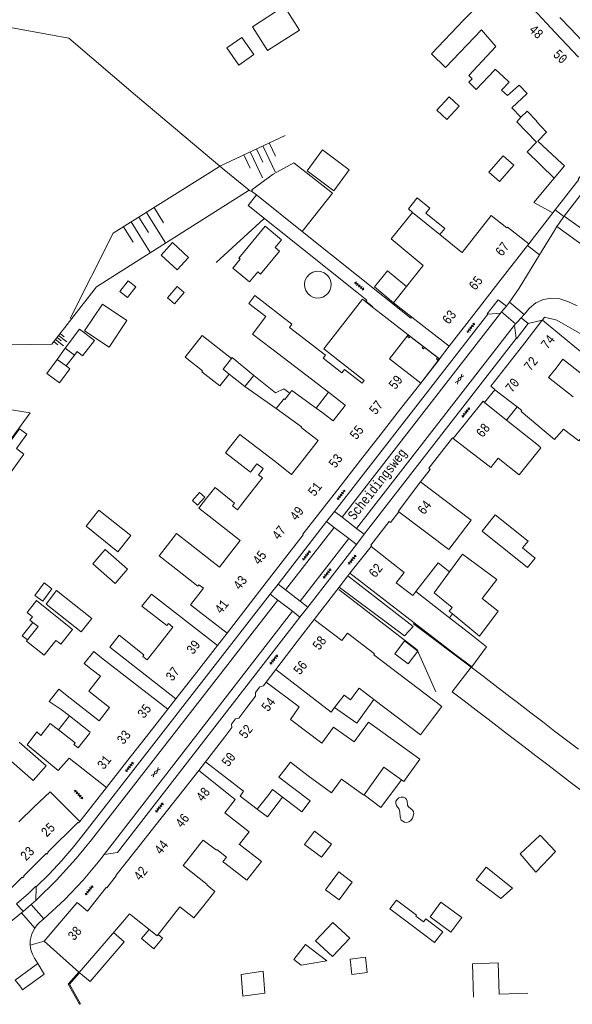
# Model space of a CAD drawing. Header units: metres. Extents: x 196790 to 198335, y 354523 to 356036.
# Tile 56 of 105: x 197870 to 197975, y 354524 to 354711. Entities that reach past the tile are written whole.
import ezdxf

# ---------------------------------------------------------------- set-up
doc = ezdxf.new("R2010")
doc.units = ezdxf.units.M
doc.linetypes.add('DGN Style 2', pattern=[186.027128, 111.616277, -74.410851])
for name, color, linetype, lineweight in [('afdak', 252, 'DGN Style 2', 18), ('bij- of bedrijfsgebouw', 252, 'Continuous', 18), ('carport', 252, 'Continuous', 18), ('functiescheiding', 252, 'Continuous', 18), ('heg of haag', 252, 'Continuous', 18), ('hoofdgebouw', 252, 'Continuous', 18), ('huisnummer BAG', 252, 'Continuous', 18), ('kant asfaltverharding', 252, 'Continuous', 18), ('kant klinkerverharding', 252, 'Continuous', 18), ('kant muur (extern)', 252, 'Continuous', 18), ('kant onverhard', 252, 'Continuous', 18), ('kant tegelverharding', 252, 'Continuous', 18), ('raster', 252, 'Continuous', 18), ('straatnaam', 252, 'Continuous', 18), ('taludlijn', 252, 'Continuous', 18), ('taludsymbool', 252, 'Continuous', 18), ('tuinhuis', 252, 'DGN Style 2', 18), ('verh asfaltsymbool', 2, 'Continuous', 0), ('verh tegelsymbool', 2, 'Continuous', 0), ('vlakafsluiter', 252, 'Continuous', 18), ('vlakafsluiter grijs', 252, 'DGN Style 2', 18), ('zwembad', 252, 'DGN Style 2', 18)]:
    doc.layers.add(name, color=color, linetype=linetype, lineweight=lineweight)
doc.styles.add('Style-Courier New', font='cour.ttf')

# ---------------------------------------------------------------- blocks, each defined once
blk = doc.blocks.new('TA')
at = {"layer": 'taludsymbool', "linetype": 'Continuous', "lineweight": 0}
for p, q in [((-0.5, 0), (-0.5, -0.5)), ((-0.25, 0), (-0.25, -1)), ((0, 0), (0, -0.5)), ((0.25, 0), (0.25, -1)), ((0.5, 0), (0.5, -0.5))]:
    blk.add_line(p, q, dxfattribs=at)
blk = doc.blocks.new('S612')
at = {"layer": 'verh asfaltsymbool', "color": 252}
for p, q in [((-0.99, -0.26), (0.01, 0.24)), ((0.01, -0.26), (-0.99, 0.24)), ((0.01, 0.24), (1.01, -0.26)), ((1.01, 0.24), (0.01, -0.26))]:
    blk.add_line(p, q, dxfattribs=at)
blk = doc.blocks.new('S642')
at = {"layer": 'verh tegelsymbool', "color": 252}
for p, q in [((-1.12, 0), (1.12, 0)), ((-0.9, -0.25), (-0.9, 0.25)), ((-0.45, -0.25), (-0.45, 0.25)), ((0, -0.25), (0, 0.25)), ((0.45, -0.25), (0.45, 0.25)), ((0.9, -0.25), (0.9, 0.25))]:
    blk.add_line(p, q, dxfattribs=at)

msp = doc.modelspace()

# ---------------------------------------------------------------- linework, layer by layer
at = {"layer": 'afdak'}
for p, q in [((197896.572, 354665.91), (197898.735, 354668.264)), ((197898.735, 354668.264), (197901.781, 354665.465)), ((197899.618, 354663.111), (197896.572, 354665.91)), ((197901.781, 354665.465), (197899.618, 354663.111)), ((197888.731, 354659.01), (197890.333, 354661.043)), ((197890.333, 354661.043), (197891.794, 354659.892)), ((197890.192, 354657.858), (197888.731, 354659.01)), ((197891.794, 354659.892), (197890.192, 354657.858)), ((197897.788, 354657.795), (197899.655, 354659.938)), ((197899.655, 354659.938), (197900.968, 354658.794)), ((197899.101, 354656.651), (197897.788, 354657.795)), ((197900.968, 354658.794), (197899.101, 354656.651)), ((197878.395, 354648.264), (197876.885, 354646.13)), ((197880.14, 354646.937), (197878.578, 354644.883)), ((197918.409, 354636.829), (197912.49, 354640.965)), ((197928.346, 354639.89), (197926.005, 354636.891)), ((197902.519, 354619.386), (197903.897, 354620.899)), ((197904.891, 354620.016), (197903.513, 354618.503)), ((197903.897, 354620.899), (197904.891, 354620.016)), ((197903.513, 354618.503), (197902.519, 354619.386)), ((197872.636, 354601.363), (197874.376, 354603.722)), ((197874.376, 354603.722), (197875.86, 354602.627)), ((197874.12, 354600.268), (197872.636, 354601.363)), ((197875.86, 354602.627), (197874.12, 354600.268)), ((197951.853, 354597.9), (197951.285, 354597.119)), ((197877.133, 354575.875), (197879.197, 354578.526)), ((197889.583, 354535.688), (197887.541, 354537.446))]:
    msp.add_line(p, q, dxfattribs=at)
at = {"layer": 'afdak', "flags": 128}
for points in [[(197971.153, 354680.466), (197966.051, 354685.467), (197967.771, 354687.322), (197964.095, 354691.175), (197964.82, 354692.037)], [(197944.289, 354673.998), (197943.486, 354674.65), (197945.174, 354676.729), (197947.575, 354674.779), (197946.824, 354673.853), (197950.425, 354670.929), (197949.486, 354669.773)], [(197910.173, 354663.407), (197911.571, 354665.105), (197911.336, 354665.299), (197916.326, 354671.36), (197919.429, 354668.805), (197918.217, 354667.332), (197919.073, 354666.627), (197915.47, 354662.251), (197914.912, 354662.71), (197913.34, 354660.8), (197910.173, 354663.407)], [(197940.7, 354656.86), (197937.048, 354659.865), (197939.552, 354662.908), (197943.138, 354659.958)], [(197909.919, 354646.272), (197904.401, 354650.645), (197901.157, 354646.552), (197904.454, 354643.939), (197904.329, 354643.782), (197907.715, 354641.098), (197909.492, 354643.341)], [(197914.162, 354643.074), (197918.265, 354639.784), (197919.844, 354640.551), (197920.995, 354639.724)], [(197951.307, 354605.84), (197949.129, 354607.523), (197944.885, 354602.079)], [(197871.259, 354592.942), (197870.2, 354593.702), (197872.265, 354596.254)], [(197936.952, 354581.639), (197933.689, 354577.12), (197929.507, 354580.139)], [(197942.213, 354566.401), (197938.271, 354561.17), (197935.082, 354563.573)], [(197914.815, 354560.817), (197916.752, 354559.353), (197919.605, 354563.128)], [(197943.794, 354539.1), (197939.991, 354541.966), (197941.214, 354543.588), (197945.021, 354540.719), (197944.904, 354540.564)], [(197944.904, 354540.564), (197946.366, 354539.456), (197946.816, 354540.05), (197950.041, 354537.606), (197948.481, 354535.548), (197943.794, 354539.1)], [(197896.002, 354537.075), (197896.871, 354536.353), (197895.209, 354534.352), (197892.861, 354536.303), (197894.305, 354538.042)], [(197881.064, 354529.88), (197883.117, 354528.16), (197889.583, 354535.688)], [(197923.153, 354531.276), (197921.764, 354532.363), (197923.98, 354535.195), (197928, 354532.05), (197923.153, 354531.276)]]:
    msp.add_lwpolyline(points, dxfattribs=at)
at = {"layer": 'bij- of bedrijfsgebouw'}
for p, q in [((197913.764, 354678.008), (197914.659, 354677.295)), ((197914.659, 354677.295), (197923.343, 354670.375)), ((197912.49, 354640.965), (197909.492, 354643.341)), ((197914.162, 354643.074), (197912.49, 354640.965)), ((197889.798, 354605.832), (197887.891, 354603.633)), ((197951.307, 354605.84), (197948.401, 354601.888)), ((197957.516, 354600.807), (197960.278, 354604.406)), ((197957.516, 354600.807), (197960.509, 354598.38)), ((197957.005, 354593.614), (197951.853, 354597.9)), ((197957.005, 354593.614), (197960.509, 354598.38)), ((197955.405, 354587.762), (197957.668, 354586.033)), ((197957.668, 354586.033), (197959.931, 354584.303)), ((197959.931, 354584.303), (197962.193, 354582.574)), ((197962.193, 354582.574), (197964.456, 354580.845)), ((197956.354, 354579.623), (197954.091, 354581.353)), ((197964.456, 354580.845), (197966.719, 354579.115)), ((197958.616, 354577.894), (197956.354, 354579.623)), ((197966.719, 354579.115), (197968.982, 354577.386)), ((197935.898, 354577.349), (197933.187, 354573.594)), ((197960.879, 354576.164), (197958.616, 354577.894)), ((197968.982, 354577.386), (197971.245, 354575.656)), ((197963.142, 354574.435), (197960.879, 354576.164)), ((197971.245, 354575.656), (197973.507, 354573.927)), ((197965.405, 354572.706), (197963.142, 354574.435)), ((197973.507, 354573.927), (197975.77, 354572.198)), ((197967.668, 354570.976), (197965.405, 354572.706)), ((197969.93, 354569.247), (197967.668, 354570.976)), ((197972.193, 354567.517), (197969.93, 354569.247)), ((197938.868, 354568.816), (197942.213, 354566.401)), ((197974.456, 354565.788), (197972.193, 354567.517)), ((197976.719, 354564.059), (197974.456, 354565.788))]:
    msp.add_line(p, q, dxfattribs=at)
at = {"layer": 'bij- of bedrijfsgebouw', "flags": 128}
for points in [[(197921.787, 354683.379), (197917.874, 354681.235), (197913.807, 354678.246), (197913.895, 354678.191), (197913.764, 354678.008)], [(197921.787, 354683.379), (197929.073, 354677.614), (197923.343, 354670.375)], [(197909.492, 354643.341), (197908.328, 354644.264), (197909.919, 354646.272)], [(197909.919, 354646.272), (197910.074, 354646.467), (197914.162, 354643.074)], [(197914.569, 354626.043), (197913.563, 354624.736), (197908.814, 354628.39), (197909.843, 354629.728)], [(197966.192, 354611.642), (197959.97, 354616.661), (197957.479, 354613.573), (197966.079, 354606.636)], [(197966.192, 354611.642), (197965.159, 354610.361), (197967.537, 354608.443), (197966.079, 354606.636)], [(197887.891, 354603.633), (197883.615, 354607.341), (197885.522, 354609.54)], [(197885.522, 354609.54), (197885.971, 354610.045), (197890.241, 354606.342), (197889.798, 354605.832)], [(197960.278, 354604.406), (197953.77, 354609.19), (197951.307, 354605.84)], [(197883.432, 354597.019), (197876.755, 354602.269), (197874.755, 354599.725)], [(197951.853, 354597.9), (197951.263, 354598.391), (197951.812, 354599.052), (197948.401, 354601.888)], [(197872.201, 354597.322), (197871.17, 354598.15), (197872.97, 354600.393), (197879.804, 354594.91), (197877.557, 354592.11), (197877.155, 354592.432)], [(197874.755, 354599.725), (197881.432, 354594.475), (197883.432, 354597.019)], [(197872.201, 354597.322), (197871.707, 354596.69), (197872.265, 354596.254)], [(197872.265, 354596.254), (197873.248, 354595.486), (197871.259, 354592.942)], [(197871.259, 354592.942), (197871.044, 354592.666), (197874.431, 354590.018), (197876.635, 354592.838), (197877.155, 354592.432)], [(197954.091, 354581.353), (197951.828, 354583.082), (197955.405, 354587.762)], [(197942.213, 354566.401), (197942.639, 354566.093), (197945.671, 354570.292), (197935.898, 354577.349)], [(197867.217, 354570.739), (197872.319, 354566.263), (197874.775, 354569.064), (197869.673, 354573.54)], [(197958.224, 354549.809), (197963.253, 354545.864), (197961.026, 354543.87), (197956.372, 354547.448), (197958.224, 354549.809)]]:
    msp.add_lwpolyline(points, dxfattribs=at)
at = {"layer": 'carport'}
for p, q in [((197943.436, 354650.777), (197943.578, 354650.667)), ((197943.578, 354650.667), (197943.831, 354650.471)), ((197943.831, 354650.471), (197946.322, 354648.542)), ((197946.322, 354648.542), (197946.575, 354648.346)), ((197946.575, 354648.346), (197949.026, 354646.448)), ((197949.026, 354646.448), (197949.279, 354646.252)), ((197949.359, 354646.19), (197949.279, 354646.252)), ((197964.113, 354637.128), (197962.135, 354634.592))]:
    msp.add_line(p, q, dxfattribs=at)
at = {"layer": 'carport', "flags": 128}
msp.add_lwpolyline([(197945.843, 354641.631), (197949.385, 354646.17), (197949.359, 354646.19)], dxfattribs=at)
at = {"layer": 'functiescheiding'}
for p, q in [((197971.662, 354671.304), (197977.153, 354667.35)), ((197965.443, 354654.655), (197962.69, 354656.977)), ((197929.4, 354614.273), (197932.199, 354612.139)), ((197922.986, 354600.254), (197920.194, 354602.416)), ((197872.608, 354538.289), (197870.089, 354541.178)), ((197868.901, 354528.445), (197873.203, 354531.553)), ((197870.283, 354526.594), (197874.391, 354529.563))]:
    msp.add_line(p, q, dxfattribs=at)
at = {"layer": 'heg of haag'}
msp.add_line((197907.043, 354664.498), (197916.101, 354672.794), dxfattribs=at)
at = {"layer": 'hoofdgebouw'}
for p, q in [((197954.041, 354710.486), (197956.022, 354712.551)), ((197967.161, 354712.573), (197971.414, 354708.03)), ((197975.743, 354703.406), (197971.414, 354708.03)), ((197960.069, 354705.426), (197954.95, 354699.979)), ((197956.364, 354697.289), (197959.817, 354700.963)), ((197962.372, 354698.928), (197962.618, 354698.701)), ((197964.82, 354692.037), (197966.039, 354693.199)), ((197966.039, 354693.199), (197967.852, 354691.297)), ((197967.299, 354675.875), (197971.153, 354680.466)), ((197967.299, 354675.875), (197970.886, 354673.935)), ((197949.486, 354669.773), (197944.289, 354673.998)), ((197970.886, 354673.935), (197971.33, 354674.498)), ((197953.576, 354666.449), (197949.486, 354669.773)), ((197960.677, 354660.748), (197966.108, 354667.711)), ((197966.108, 354667.711), (197966.35, 354668.021)), ((197946.278, 354663.949), (197943.138, 354659.958)), ((197956.8, 354655.778), (197960.677, 354660.748)), ((197943.138, 354659.958), (197940.7, 354656.86)), ((197936.699, 354656.002), (197938.312, 354654.743)), ((197940.7, 354656.86), (197944.17, 354654.153)), ((197951.234, 354648.643), (197956.8, 354655.778)), ((197943.436, 354650.777), (197938.312, 354654.743)), ((197944.17, 354654.153), (197951.234, 354648.643)), ((197965.567, 354649.273), (197968.894, 354653.537)), ((197968.894, 354653.537), (197968.907, 354653.526)), ((197965.567, 354649.273), (197962.607, 354645.479)), ((197934.731, 354641.626), (197935.117, 354642.135)), ((197920.995, 354639.724), (197921.394, 354640.235)), ((197926.005, 354636.891), (197921.394, 354640.235)), ((197942.023, 354636.736), (197945.843, 354641.631)), ((197959.897, 354640.396), (197959.925, 354640.374)), ((197959.925, 354640.374), (197964.113, 354637.128)), ((197918.409, 354636.829), (197919.753, 354638.455)), ((197920.045, 354638.509), (197920.995, 354639.724)), ((197923.204, 354633.308), (197918.409, 354636.829)), ((197927.048, 354636.135), (197926.005, 354636.891)), ((197938.347, 354632.027), (197942.023, 354636.736)), ((197957.933, 354637.964), (197957.961, 354637.942)), ((197957.961, 354637.942), (197962.135, 354634.592)), ((197964.113, 354637.128), (197965.039, 354636.411)), ((197962.135, 354634.592), (197968.151, 354629.763)), ((197934.432, 354627.011), (197938.347, 354632.027)), ((197952.012, 354631.096), (197959.122, 354625.652)), ((197960.532, 354627.42), (197959.122, 354625.652)), ((197915.732, 354625.137), (197915.94, 354625.404)), ((197930.559, 354622.05), (197934.432, 354627.011)), ((197913.421, 354620.601), (197915.011, 354622.638)), ((197930.559, 354622.05), (197926.448, 354616.782)), ((197911.657, 354618.342), (197913.421, 354620.601)), ((197911.066, 354617.586), (197911.657, 354618.342)), ((197923.464, 354612.959), (197926.448, 354616.782)), ((197936.449, 354610.668), (197932.41, 354605.555)), ((197942.712, 354605.722), (197936.449, 354610.668)), ((197916.516, 354603.805), (197919.975, 354608.279)), ((197944.595, 354596.188), (197932.41, 354605.555)), ((197942.712, 354605.722), (197941.154, 354603.749)), ((197912.93, 354599.168), (197916.516, 354603.805)), ((197942.831, 354602.468), (197941.154, 354603.749)), ((197942.831, 354602.468), (197944.345, 354601.355)), ((197944.345, 354601.355), (197944.885, 354602.079)), ((197944.885, 354602.079), (197951.285, 354597.119)), ((197902.193, 354599.572), (197909.107, 354594.224)), ((197909.107, 354594.224), (197912.93, 354599.168)), ((197922.423, 354592.654), (197925.615, 354596.83)), ((197952.56, 354590.066), (197944.595, 354596.188)), ((197951.285, 354597.119), (197955.469, 354593.877)), ((197907.267, 354591.858), (197903.301, 354586.77)), ((197922.423, 354592.654), (197918.328, 354587.296)), ((197897.842, 354579.771), (197885.293, 354589.537)), ((197883.519, 354587.268), (197885.087, 354586.043)), ((197903.301, 354586.77), (197899.38, 354581.744)), ((197922.792, 354580.229), (197916.52, 354584.931)), ((197929.507, 354580.139), (197931.305, 354582.48)), ((197934.152, 354583.77), (197934.098, 354583.7)), ((197936.952, 354581.639), (197934.152, 354583.77)), ((197945.785, 354574.916), (197936.952, 354581.639)), ((197877.64, 354579.742), (197879.197, 354578.526)), ((197893.828, 354574.646), (197897.842, 354579.771)), ((197948.068, 354577.936), (197946.184, 354575.443)), ((197946.184, 354575.443), (197945.785, 354574.916)), ((197890.026, 354569.792), (197893.828, 354574.646)), ((197908.651, 354574.581), (197904.988, 354569.787)), ((197886.226, 354564.939), (197879.176, 354570.532)), ((197886.226, 354564.939), (197890.026, 354569.792)), ((197904.988, 354569.787), (197912.211, 354564.268)), ((197918.94, 354566.893), (197921.103, 354569.737)), ((197921.103, 354569.737), (197924.472, 354567.158)), ((197903.717, 354568.166), (197899.921, 354563.363)), ((197910.665, 354562.675), (197903.717, 354568.166)), ((197935.082, 354563.573), (197938.868, 354568.816)), ((197875.566, 354564.145), (197872.522, 354561.307)), ((197881.173, 354558.496), (197875.566, 354564.145)), ((197917.059, 354563.713), (197914.815, 354560.817)), ((197899.921, 354563.363), (197895.65, 354557.959)), ((197872.522, 354561.307), (197869.566, 354558.405)), ((197895.65, 354557.959), (197891.647, 354552.895)), ((197891.647, 354552.895), (197887.981, 354548.257)), ((197902.611, 354552.482), (197903.956, 354554.185)), ((197887.981, 354548.257), (197888.08, 354548.178)), ((197889.305, 354539.506), (197881.056, 354529.871)), ((197889.305, 354539.506), (197890.583, 354540.999)), ((197955.874, 354525.195), (197955.642, 354531.538)), ((197880.977, 354529.942), (197881.056, 354529.871))]:
    msp.add_line(p, q, dxfattribs=at)
at = {"layer": 'hoofdgebouw', "flags": 128}
for points in [[(197954.041, 354710.486), (197947.857, 354704.04), (197950.554, 354701.452), (197957.393, 354708.582), (197960.069, 354705.426)], [(197955.394, 354699.135), (197955.593, 354699.333), (197954.95, 354699.979)], [(197959.817, 354700.963), (197959.978, 354701.137), (197962.372, 354698.928)], [(197956.364, 354697.289), (197954.958, 354698.702), (197955.394, 354699.135)], [(197962.618, 354698.701), (197961.171, 354697.19), (197962.321, 354696.136), (197964.506, 354698.102), (197965.999, 354696.535), (197963.136, 354693.805), (197964.82, 354692.037)], [(197969.709, 354689.224), (197967.807, 354691.255), (197967.852, 354691.297)], [(197972.634, 354683.263), (197968.034, 354687.493), (197969.709, 354689.224)], [(197971.33, 354674.498), (197975.827, 354680.204), (197975.68, 354680.319), (197977.493, 354682.653), (197977.675, 354682.539), (197980.439, 354686.091)], [(197971.153, 354680.466), (197973.123, 354682.813), (197972.634, 354683.263)], [(197944.289, 354673.998), (197940.235, 354669.006), (197946.278, 354663.949)], [(197966.35, 354668.021), (197962.297, 354671.183), (197962.18, 354671.033), (197959.176, 354673.377), (197953.67, 354666.372), (197953.576, 354666.449)], [(197928.346, 354639.89), (197917.589, 354648.097), (197913.917, 354650.918), (197916.473, 354654.244), (197913.225, 354656.74), (197914.361, 354658.217), (197921.393, 354652.815), (197920.913, 354652.19), (197927.764, 354646.926), (197927.303, 354646.327), (197930.862, 354643.593), (197931.348, 354644.225), (197934.731, 354641.626)], [(197935.117, 354642.135), (197927.438, 354648.138), (197934.768, 354657.514), (197936.699, 354656.002)], [(197968.907, 354653.526), (197979.398, 354644.983), (197977.459, 354642.527), (197972.821, 354646.144), (197971.525, 354644.486)], [(197945.843, 354641.631), (197939.912, 354646.223), (197943.436, 354650.777)], [(197962.607, 354645.479), (197959.133, 354641.027), (197959.897, 354640.396)], [(197971.525, 354644.486), (197970.106, 354642.669), (197974.746, 354639.049)], [(197919.753, 354638.455), (197919.895, 354638.626), (197920.045, 354638.509)], [(197931.511, 354637.398), (197931.521, 354637.411), (197928.346, 354639.89)], [(197863.321, 354637.288), (197871.764, 354635.989), (197867.12, 354629.653), (197866.821, 354629.615)], [(197927.048, 354636.135), (197929.208, 354634.449), (197931.511, 354637.398)], [(197957.933, 354637.964), (197957.663, 354638.189), (197952.012, 354631.096)], [(197972.906, 354632.913), (197971.231, 354630.913), (197964.885, 354636.227), (197965.039, 354636.411)], [(197923.716, 354627.322), (197926.365, 354630.718), (197923.145, 354633.233), (197923.204, 354633.308)], [(197972.906, 354632.913), (197975.805, 354630.652), (197977.595, 354632.946)], [(197909.843, 354629.728), (197911.493, 354631.871), (197918.195, 354626.749)], [(197968.151, 354629.763), (197968.64, 354629.369), (197964.511, 354624.226), (197960.532, 354627.42)], [(197923.716, 354627.322), (197921.349, 354624.288), (197918.195, 354626.749)], [(197915.94, 354625.404), (197914.77, 354626.304), (197914.569, 354626.043)], [(197915.011, 354622.638), (197915.799, 354623.646), (197915.035, 354624.243), (197915.732, 354625.137)], [(197905.17, 354619.81), (197906.811, 354621.852), (197910.523, 354618.868), (197910.111, 354618.355), (197911.066, 354617.586)], [(197941.678, 354617.203), (197941.576, 354617.28), (197945.785, 354622.875)], [(197945.785, 354622.875), (197955.399, 354615.643), (197951.182, 354610.054), (197941.678, 354617.203)], [(197905.673, 354616.372), (197903.731, 354617.931), (197905.17, 354619.81)], [(197905.673, 354616.372), (197911.579, 354611.782), (197909.562, 354609.185)], [(197902.104, 354611.078), (197899.517, 354613.089), (197897.824, 354610.91)], [(197919.975, 354608.279), (197923.52, 354612.863), (197923.45, 354612.941), (197923.464, 354612.959)], [(197897.824, 354610.91), (197896.218, 354608.845), (197898.806, 354606.834)], [(197909.562, 354609.185), (197907.671, 354606.752), (197902.104, 354611.078)], [(197898.806, 354606.834), (197903.56, 354603.14), (197903.765, 354603.404), (197904.641, 354602.723), (197902.193, 354599.572)], [(197896.353, 354592.194), (197898.835, 354595.367), (197897.96, 354596.05), (197897.664, 354595.671), (197892.957, 354599.343), (197894.741, 354601.63), (197907.267, 354591.858)], [(197925.615, 354596.83), (197930.857, 354592.821), (197931.926, 354594.24), (197937.083, 354590.309), (197936.919, 354590.106), (197949.869, 354580.319), (197948.068, 354577.936)], [(197899.38, 354581.744), (197886.844, 354591.523), (197888.622, 354593.802), (197893.337, 354590.124), (197893.091, 354589.808), (197893.958, 354589.132), (197896.353, 354592.194)], [(197955.469, 354593.877), (197958.329, 354591.601), (197955.541, 354587.794), (197952.56, 354590.066)], [(197885.293, 354589.537), (197883.809, 354590.709), (197882.022, 354588.464), (197883.519, 354587.268)], [(197886.819, 354580.086), (197882.873, 354583.243), (197885.087, 354586.043)], [(197918.328, 354587.296), (197928.819, 354579.242), (197929.507, 354580.139)], [(197916.52, 354584.931), (197915.99, 354584.224), (197915.321, 354584.057), (197914.464, 354582.93), (197914.486, 354582.244), (197912.86, 354580.105)], [(197879.333, 354581.909), (197877.192, 354583.589), (197875.341, 354581.253), (197877.64, 354579.742)], [(197934.098, 354583.7), (197932.488, 354581.581), (197931.305, 354582.48)], [(197886.819, 354580.086), (197884.861, 354577.59), (197879.333, 354581.909)], [(197912.86, 354580.105), (197911.34, 354578.106), (197910.711, 354577.95), (197909.957, 354576.984), (197909.979, 354576.319), (197908.651, 354574.581)], [(197922.792, 354580.229), (197921.121, 354577.859), (197927.079, 354573.327)], [(197873.786, 354574.809), (197875.571, 354577.095), (197877.133, 354575.875)], [(197879.197, 354578.526), (197883.156, 354575.433), (197882.979, 354575.206)], [(197879.176, 354570.532), (197877.085, 354568.142), (197871.202, 354573.044), (197873.035, 354575.474), (197873.786, 354574.809)], [(197877.133, 354575.875), (197880.268, 354573.425), (197880.027, 354573.118), (197880.847, 354572.478), (197882.979, 354575.206)], [(197927.079, 354573.327), (197929.299, 354576.402), (197933.187, 354573.594)], [(197918.94, 354566.893), (197924.856, 354562.393), (197923.286, 354560.329), (197917.711, 354564.569), (197917.059, 354563.713)], [(197924.472, 354567.158), (197928.918, 354563.959), (197930.587, 354566.271)], [(197930.587, 354566.271), (197930.786, 354566.546), (197935.021, 354563.488), (197935.082, 354563.573)], [(197914.815, 354560.817), (197911.582, 354563.276), (197912.211, 354564.268)], [(197910.665, 354562.675), (197908.691, 354560.172), (197913.294, 354556.541), (197911.458, 354554.215)], [(197875.056, 354552.478), (197875.178, 354552.599), (197875.096, 354552.69), (197880.811, 354558.297), (197880.904, 354558.228), (197881.173, 354558.496)], [(197908.649, 354550.586), (197908.294, 354550.863), (197908.989, 354551.751), (197907.185, 354553.162), (197907.086, 354553.036), (197904.586, 354554.991), (197903.956, 354554.185)], [(197870.512, 354548.004), (197870.603, 354548.093), (197870.525, 354548.185), (197874.813, 354552.401), (197874.905, 354552.327), (197875.056, 354552.478)], [(197905.286, 354546.463), (197905.339, 354546.53), (197900.767, 354550.146), (197902.611, 354552.482)], [(197908.649, 354550.586), (197912.871, 354547.348), (197915.619, 354550.932), (197911.381, 354554.182)], [(197911.381, 354554.182), (197911.426, 354554.239), (197911.458, 354554.215)], [(197861.072, 354539.698), (197864.176, 354541.998), (197864.307, 354541.892), (197864.579, 354542.154), (197864.479, 354542.256), (197870.24, 354547.942), (197870.336, 354547.832), (197870.512, 354548.004)], [(197884.24, 354543.567), (197886.179, 354545.998), (197886.282, 354545.932), (197888.08, 354548.178)], [(197905.286, 354546.463), (197906.806, 354545.256), (197904.681, 354542.583)], [(197884.24, 354543.567), (197882.593, 354541.502), (197880.686, 354543.139), (197874.389, 354535.832), (197880.977, 354529.942)], [(197890.583, 354540.999), (197895.816, 354536.841), (197900.167, 354542.317), (197902.804, 354540.221), (197904.681, 354542.583)], [(197955.642, 354531.538), (197960.511, 354531.717), (197960.73, 354525.755), (197966.16, 354525.954)]]:
    msp.add_lwpolyline(points, dxfattribs=at)
at = {"layer": 'kant asfaltverharding'}
for p, q in [((197973.031, 354673.306), (197978.63, 354669.282)), ((197961.152, 354655.144), (197960.964, 354654.9)), ((197963.823, 354652.869), (197961.152, 354655.144)), ((197960.964, 354654.9), (197930.909, 354616.191)), ((197963.629, 354652.63), (197963.823, 354652.869)), ((197930.909, 354616.191), (197933.68, 354614.059)), ((197918.711, 354600.489), (197921.494, 354598.349)), ((197921.494, 354598.349), (197885.766, 354552.265)), ((197872.798, 354543.526), (197871.955, 354542.77)), ((197874.324, 354540.056), (197871.955, 354542.77))]:
    msp.add_line(p, q, dxfattribs=at)
at = {"layer": 'kant asfaltverharding', "flags": 128}
for points in [[(197987.095, 354692.818), (197987.124, 354693.513), (197986.989, 354694.449), (197986.691, 354695.33), (197986.255, 354696.117), (197985.717, 354696.786), (197974.168, 354708.905), (197972.232, 354710.93)], [(197973.031, 354673.306), (197986.057, 354690.113), (197986.524, 354690.833)], [(197933.68, 354614.059), (197963.541, 354652.522), (197963.629, 354652.63)], [(197918.711, 354600.489), (197883.369, 354555.043), (197880.455, 354551.456), (197876.711, 354547.364), (197872.962, 354543.673), (197872.798, 354543.526)], [(197874.324, 354540.056), (197878.344, 354543.74), (197881.793, 354547.383), (197884.938, 354551.197), (197885.766, 354552.265)]]:
    msp.add_lwpolyline(points, dxfattribs=at)
at = {"layer": 'kant klinkerverharding'}
for p, q in [((197971.33, 354674.498), (197972.971, 354673.222)), ((197972.971, 354673.222), (197973.031, 354673.306)), ((197968.377, 354665.951), (197966.108, 354667.711)), ((197962.69, 354656.977), (197962.088, 354656.223)), ((197961.152, 354655.144), (197962.088, 354656.223)), ((197958.553, 354654.707), (197929.472, 354617.291)), ((197960.964, 354654.9), (197958.553, 354654.707)), ((197963.823, 354652.869), (197964.182, 354653.226)), ((197964.882, 354654.019), (197964.182, 354653.226)), ((197965.443, 354654.655), (197964.882, 354654.019)), ((197963.924, 354650.095), (197963.629, 354652.63)), ((197935.123, 354612.962), (197963.924, 354650.095)), ((197929.472, 354617.291), (197927.972, 354615.361)), ((197930.909, 354616.191), (197929.472, 354617.291)), ((197927.972, 354615.361), (197918.769, 354603.52)), ((197920.194, 354602.416), (197929.4, 354614.273)), ((197927.972, 354615.361), (197929.4, 354614.273)), ((197933.68, 354614.059), (197935.123, 354612.962)), ((197933.635, 354611.044), (197935.123, 354612.962)), ((197932.199, 354612.139), (197922.986, 354600.254)), ((197924.411, 354599.151), (197933.635, 354611.044)), ((197932.199, 354612.139), (197933.635, 354611.044)), ((197918.769, 354603.52), (197917.283, 354601.608)), ((197920.194, 354602.416), (197918.769, 354603.52)), ((197917.283, 354601.608), (197918.711, 354600.489)), ((197924.411, 354599.151), (197922.924, 354597.233)), ((197924.411, 354599.151), (197922.986, 354600.254)), ((197922.924, 354597.233), (197921.494, 354598.349)), ((197872.866, 354546.09), (197872.798, 354543.526)), ((197870.392, 354541.432), (197870.089, 354541.178)), ((197871.955, 354542.77), (197870.392, 354541.432)), ((197873.203, 354531.553), (197874.391, 354529.563)), ((197870.283, 354526.594), (197870.112, 354526.875))]:
    msp.add_line(p, q, dxfattribs=at)
at = {"layer": 'kant klinkerverharding', "flags": 128}
for points in [[(197971.662, 354671.304), (197972.146, 354672.038), (197972.971, 354673.222)], [(197968.377, 354665.951), (197971.199, 354670.565), (197971.662, 354671.304)], [(197968.377, 354665.951), (197964.488, 354659.593), (197962.69, 354656.977)], [(197975.521, 354656.283), (197973.713, 354657.121), (197972.22, 354657.617), (197970.668, 354657.754), (197969.126, 354657.488), (197967.697, 354656.841), (197966.486, 354655.837), (197965.443, 354654.655)], [(197917.283, 354601.608), (197882.207, 354556.478), (197880.036, 354553.739), (197877.752, 354551.09), (197875.36, 354548.538), (197872.866, 354546.09)], [(197885.766, 354552.265), (197888.302, 354552.596), (197922.924, 354597.233)], [(197870.089, 354541.178), (197868.683, 354540.022), (197867.572, 354539.131), (197866.578, 354538.351), (197865.194, 354537.294), (197864.566, 354536.824), (197863.544, 354536.082), (197862.611, 354535.426), (197861.668, 354534.784), (197860.717, 354534.154), (197859.758, 354533.537), (197856.337, 354531.37)], [(197874.324, 354540.056), (197873.608, 354539.44), (197873.066, 354538.901), (197872.608, 354538.289)], [(197873.203, 354531.553), (197872.589, 354532.583), (197872.161, 354533.351), (197871.868, 354534.193), (197871.726, 354535.073), (197871.737, 354535.952), (197872.037, 354537.171), (197872.608, 354538.289)], [(197868.901, 354528.445), (197869.795, 354527.34), (197870.112, 354526.875)]]:
    msp.add_lwpolyline(points, dxfattribs=at)
at = {"layer": 'kant muur (extern)'}
for p, q in [((197943.578, 354650.667), (197943.831, 354650.471)), ((197946.322, 354648.542), (197946.575, 354648.346)), ((197949.026, 354646.448), (197949.279, 354646.252))]:
    msp.add_line(p, q, dxfattribs=at)
at = {"layer": 'kant muur (extern)', "flags": 128}
for points in [[(197923.343, 354670.375), (197943.976, 354653.935), (197944.17, 354654.153)], [(197933.726, 354658.845), (197935.611, 354657.345), (197935.437, 354657.137), (197936.771, 354656.085), (197936.699, 354656.002)], [(197943.578, 354650.667), (197943.382, 354650.414), (197943.636, 354650.218), (197943.831, 354650.471)], [(197946.322, 354648.542), (197946.127, 354648.29), (197946.38, 354648.094), (197946.575, 354648.346)], [(197949.026, 354646.448), (197948.831, 354646.197), (197949.084, 354646.001), (197949.279, 354646.252)], [(197880.977, 354529.942), (197878.927, 354527.678), (197881.129, 354523.837), (197881.137, 354523.841)], [(197881.056, 354529.871), (197881.133, 354529.801), (197879.185, 354527.65), (197881.311, 354523.941), (197881.137, 354523.841)]]:
    msp.add_lwpolyline(points, dxfattribs=at)
at = {"layer": 'kant onverhard'}
for p, q in [((197944.418, 354595.503), (197932.032, 354605.073)), ((197930.368, 354602.937), (197942.754, 354593.689))]:
    msp.add_line(p, q, dxfattribs=at)
at = {"layer": 'kant tegelverharding'}
for p, q in [((197966.35, 354668.021), (197970.886, 354673.935)), ((197966.237, 354652.927), (197964.882, 354654.019)), ((197949.379, 354646.216), (197951.234, 354648.643)), ((197945.843, 354641.631), (197949.359, 354646.19)), ((197949.359, 354646.19), (197949.379, 354646.216)), ((197932.032, 354605.073), (197930.368, 354602.937)), ((197932.41, 354605.555), (197932.032, 354605.073)), ((197930.368, 354602.937), (197925.615, 354596.83)), ((197907.267, 354591.858), (197909.107, 354594.224)), ((197918.328, 354587.296), (197916.52, 354584.931)), ((197897.842, 354579.771), (197899.38, 354581.744)), ((197886.226, 354564.939), (197881.173, 354558.496))]:
    msp.add_line(p, q, dxfattribs=at)
at = {"layer": 'kant tegelverharding', "flags": 128}
for points in [[(197914.659, 354677.295), (197913.108, 354675.304), (197933.726, 354658.845)], [(197962.088, 354656.223), (197960.549, 354657.414), (197958.46, 354654.777), (197958.553, 354654.707)], [(197968.907, 354653.526), (197969.32, 354654.128), (197971.664, 354653.573), (197979.47, 354649.052), (197981.249, 354648.046), (197983.209, 354647.047), (197984.871, 354646.219), (197990.774, 354643.61)], [(197963.924, 354650.095), (197963.984, 354650.021), (197966.237, 354652.927)], [(197949.379, 354646.216), (197943.454, 354650.801), (197943.436, 354650.777)], [(197952.012, 354631.096), (197951.866, 354631.256), (197947.384, 354625.467), (197947.645, 354625.263), (197945.785, 354622.875)], [(197941.678, 354617.203), (197940.091, 354615.216), (197939.844, 354615.411), (197936.353, 354610.897), (197936.518, 354610.755), (197936.449, 354610.668)], [(197872.866, 354546.09), (197872.779, 354546.15), (197871.453, 354544.875), (197869.173, 354542.861), (197870.392, 354541.432)]]:
    msp.add_lwpolyline(points, dxfattribs=at)
at = {"layer": 'raster'}
for p, q in [((197913.322, 354678.22), (197913.484, 354678.088)), ((197913.484, 354678.088), (197913.764, 354678.008))]:
    msp.add_line(p, q, dxfattribs=at)
at = {"layer": 'raster', "flags": 128}
for points in [[(197907.747, 354682.73), (197891.722, 354696.247), (197879.059, 354706.997), (197850.955, 354712.116), (197834.264, 354715.021), (197834.193, 354715.026)], [(197913.322, 354678.22), (197908.548, 354682.054), (197907.747, 354682.73)], [(197913.322, 354678.22), (197884.306, 354659.859), (197875.879, 354649.029), (197840.212, 354648.466)], [(197930.279, 354602.504), (197945.191, 354591.043), (197948.723, 354583.066)], [(197944.595, 354596.188), (197944.445, 354595.994), (197955.405, 354587.762)]]:
    msp.add_lwpolyline(points, dxfattribs=at)
at = {"layer": 'taludlijn'}
msp.add_line((197920.115, 354688.56), (197907.747, 354682.73), dxfattribs=at)
at = {"layer": 'taludlijn', "flags": 128}
msp.add_lwpolyline([(197907.747, 354682.73), (197907.668, 354682.693), (197887.464, 354670.032), (197879.335, 354653.87)], dxfattribs=at)
at = {"layer": 'tuinhuis'}
for p, q in [((197909.052, 354705.197), (197911.882, 354707.181)), ((197911.882, 354707.181), (197914.176, 354703.909)), ((197911.346, 354701.925), (197909.052, 354705.197)), ((197914.176, 354703.909), (197911.346, 354701.925)), ((197948.891, 354693.377), (197951.251, 354695.884)), ((197951.251, 354695.884), (197953.12, 354694.126)), ((197950.76, 354691.618), (197948.891, 354693.377)), ((197953.12, 354694.126), (197950.76, 354691.618)), ((197958.759, 354681.65), (197961.462, 354684.733)), ((197961.462, 354684.733), (197963.498, 354682.948)), ((197960.796, 354679.865), (197958.759, 354681.65)), ((197963.498, 354682.948), (197960.796, 354679.865)), ((197882.063, 354651.515), (197885.456, 354656.613)), ((197885.456, 354656.613), (197890.113, 354653.514)), ((197890.113, 354653.514), (197886.72, 354648.415)), ((197878.395, 354648.264), (197881.132, 354651.863)), ((197881.132, 354651.863), (197883.935, 354649.731)), ((197886.72, 354648.415), (197882.063, 354651.515)), ((197883.935, 354649.731), (197881.693, 354646.784)), ((197880.14, 354646.937), (197878.395, 354648.264)), ((197874.93, 354643.476), (197876.885, 354646.13)), ((197876.885, 354646.13), (197878.578, 354644.883)), ((197880.636, 354647.588), (197880.14, 354646.937)), ((197881.693, 354646.784), (197880.636, 354647.588)), ((197879.297, 354644.354), (197877.342, 354641.699)), ((197878.578, 354644.883), (197879.297, 354644.354)), ((197877.342, 354641.699), (197874.93, 354643.476)), ((197940.909, 354590.312), (197942.77, 354592.757)), ((197942.77, 354592.757), (197945.316, 354590.818)), ((197943.455, 354588.374), (197940.909, 354590.312)), ((197945.316, 354590.818), (197943.455, 354588.374)), ((197927.777, 354545.568), (197930.279, 354548.925)), ((197930.279, 354548.925), (197932.835, 354547.02)), ((197932.835, 354547.02), (197930.333, 354543.663)), ((197930.333, 354543.663), (197927.777, 354545.568)), ((197947.626, 354540.403), (197949.681, 354543.187)), ((197949.681, 354543.187), (197953.604, 354540.29)), ((197951.549, 354537.507), (197947.626, 354540.403)), ((197953.604, 354540.29), (197951.549, 354537.507)), ((197932.432, 354532.419), (197935.331, 354532.778)), ((197932.794, 354529.489), (197932.432, 354532.419)), ((197935.331, 354532.778), (197935.694, 354529.848)), ((197935.694, 354529.848), (197932.794, 354529.489))]:
    msp.add_line(p, q, dxfattribs=at)
at = {"layer": 'tuinhuis', "flags": 128}
for points in [[(197922.821, 354708.571), (197916.785, 354704.696), (197913.901, 354709.189), (197919.937, 354713.064), (197922.821, 354708.571)], [(197929.353, 354678.103), (197932.282, 354682.078), (197927.193, 354685.827), (197924.264, 354681.852), (197929.353, 354678.103)], [(197867.224, 354629.461), (197869.749, 354632.947), (197871.108, 354631.962), (197869.127, 354629.227), (197870.576, 354628.178), (197868.012, 354624.638), (197867.316, 354625.143)], [(197928.901, 354554.217), (197927.007, 354551.723), (197923.793, 354554.164), (197925.687, 354556.658), (197928.901, 354554.217)], [(197964.713, 354552.351), (197968.481, 354555.9), (197971.405, 354552.795), (197967.684, 354548.913), (197964.713, 354552.351)], [(197929.167, 354539.359), (197932.359, 354536.358), (197929.091, 354532.883), (197925.899, 354535.884), (197929.167, 354539.359)], [(197912.076, 354525.377), (197911.766, 354529.5), (197915.951, 354530.151), (197916.292, 354525.935), (197912.076, 354525.377)]]:
    msp.add_lwpolyline(points, dxfattribs=at)
at = {"layer": 'vlakafsluiter'}
msp.add_line((197944.418, 354595.503), (197942.754, 354593.689), dxfattribs=at)
at = {"layer": 'vlakafsluiter grijs'}
for p, q in [((197966.237, 354652.927), (197968.894, 354653.537)), ((197957.961, 354637.942), (197959.925, 354640.374)), ((197903.717, 354568.166), (197904.988, 354569.787)), ((197871.726, 354535.073), (197874.389, 354535.832))]:
    msp.add_line(p, q, dxfattribs=at)
at = {"layer": 'zwembad'}
for p, q in [((197943.284, 354562.325), (197943.355, 354561.619)), ((197941.506, 354561.16), (197941.438, 354561.213)), ((197941.774, 354560.844), (197941.506, 354561.16)), ((197941.899, 354560.24), (197941.774, 354560.844)), ((197941.932, 354559.363), (197941.899, 354560.24)), ((197943.355, 354561.619), (197943.52, 354561.289)), ((197943.52, 354561.289), (197944.196, 354560.741)), ((197944.524, 354559.995), (197944.281, 354559.107)), ((197942.125, 354558.757), (197941.932, 354559.363)), ((197942.736, 354558.4), (197942.125, 354558.757))]:
    msp.add_line(p, q, dxfattribs=at)
at = {"layer": 'zwembad', "flags": 128}
for points in [[(197928.115, 354662.088), (197927.53, 354662.525), (197926.813, 354662.784), (197926.052, 354662.819), (197925.344, 354662.639), (197924.717, 354662.266), (197924.203, 354661.703), (197923.88, 354661.012), (197923.775, 354660.29)], [(197923.775, 354660.29), (197923.836, 354659.737), (197924.039, 354659.163), (197924.4, 354658.621), (197924.905, 354658.177), (197925.51, 354657.88), (197926.148, 354657.754), (197926.756, 354657.787), (197927.29, 354657.942), (197927.778, 354658.21), (197928.231, 354658.617), (197928.593, 354659.157), (197928.811, 354659.795), (197928.853, 354660.467), (197928.726, 354661.104), (197928.463, 354661.654), (197928.115, 354662.088)], [(197888.376, 354609.653), (197882.342, 354614.484), (197884.798, 354617.552), (197890.833, 354612.722), (197888.376, 354609.653)], [(197941.092, 354561.908), (197941.133, 354562.329), (197941.349, 354562.693)], [(197941.438, 354561.213), (197941.21, 354561.533), (197941.092, 354561.908)], [(197941.349, 354562.693), (197941.69, 354562.976), (197942.114, 354563.106)], [(197942.114, 354563.106), (197942.545, 354563.084), (197942.935, 354562.9)], [(197942.935, 354562.9), (197943.168, 354562.648), (197943.284, 354562.325)], [(197944.196, 354560.741), (197944.447, 354560.406), (197944.524, 354559.995)], [(197943.596, 354558.416), (197943.168, 354558.306), (197942.736, 354558.4)], [(197944.281, 354559.107), (197943.99, 354558.71), (197943.596, 354558.416)]]:
    msp.add_lwpolyline(points, dxfattribs=at)

# ---------------------------------------------------------------- block references
at = {"layer": 'taludsymbool'}
for p, xscale, yscale, zscale, rotation in [((197914.769, 354685.904), 5.314320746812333, 5.314320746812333, 5.314320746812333, 25.2389968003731), ((197892.35, 354673.084), 6.83720235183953, 6.83720235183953, 6.83720235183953, 32.06756272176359), ((197876.852, 354650.257), 1.941894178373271, 1.941894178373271, 1.941894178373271, 52.13277965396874)]:
    msp.add_blockref('TA', p, dxfattribs=dict(at, xscale=xscale, yscale=yscale, zscale=zscale, rotation=rotation))
at = {"layer": 'verh asfaltsymbool'}
for p, rotation in [((197953.212, 354642.394), 232.1903478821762), ((197895.553, 354567.807), 49.58523463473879)]:
    msp.add_blockref('S612', p, dxfattribs=dict(at, rotation=rotation))
at = {"layer": 'verh tegelsymbool'}
for p, rotation in [((197934.19, 354660.035), 141.1701750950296), ((197955.364, 354652.119), 52.10993718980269), ((197954.376, 354636.053), 51.37599600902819), ((197930.727, 354620.422), 232.1451060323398), ((197924.168, 354608.949), 232.1903478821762), ((197932.839, 354608.138), 51.37599600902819), ((197928.07, 354605.515), 51.90391463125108), ((197917.991, 354589.201), 51.37599600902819), ((197890.593, 354568.848), 51.61754266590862), ((197880.938, 354563.617), 133.9465895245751), ((197896.254, 354561.138), 51.61754266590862), ((197882.912, 354545.45), 51.37599600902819)]:
    msp.add_blockref('S642', p, dxfattribs=dict(at, rotation=rotation))

# ---------------------------------------------------------------- texts
at = {"layer": 'huisnummer BAG', "style": 'Style-Courier New', "width": 0.694444}
for s, rotation, p in [('48', 316.5394, (197966.236, 354708.465)), ('50', 316.5394, (197970.804, 354703.75)), ('67', 52.0295, (197961.234, 354665.522)), ('65', 52.0295, (197956.202, 354659.071)), ('63', 52.0295, (197951.162, 354652.613)), ('74', 52.10994, (197969.883, 354647.908)), ('72', 52.10994, (197966.661, 354643.77)), ('59', 52.19035, (197941.009, 354640.257)), ('70', 52.06474, (197963.141, 354639.691)), ('57', 52.19035, (197937.303, 354635.484)), ('55', 52.19035, (197933.626, 354630.746)), ('68', 51.41174, (197957.564, 354631.146)), ('53', 52.19035, (197929.617, 354625.348)), ('51', 52.19035, (197925.689, 354619.998)), ('49', 52.19035, (197922.25, 354615.369)), ('64', 52.68303, (197946.472, 354616.527)), ('47', 52.19035, (197918.869, 354611.738)), ('45', 52.19035, (197915.193, 354607.001)), ('62', 51.376, (197937.198, 354604.57)), ('43', 52.19035, (197911.51, 354602.256)), ('41', 52.19035, (197907.99, 354597.722)), ('39', 52.27073, (197902.638, 354590.03)), ('58', 52.27073, (197926.553, 354590.827)), ('56', 52.27073, (197922.931, 354586.145)), ('37', 52.27073, (197898.702, 354584.944)), ('54', 52.63747, (197916.876, 354579.177)), ('35', 51.90391, (197893.318, 354577.895)), ('33', 51.90391, (197889.431, 354572.943)), ('52', 52.63747, (197912.587, 354574.024)), ('50', 52.63747, (197909.338, 354568.734)), ('31', 51.90391, (197885.707, 354568.201)), ('48', 51.61754, (197904.464, 354562.11)), ('46', 51.61754, (197900.53, 354557.139)), ('25', 44.5948, (197874.869, 354555.428)), ('44', 51.61754, (197896.54, 354552.097)), ('23', 45.6483, (197870.961, 354550.911)), ('42', 51.61754, (197892.608, 354547.128)), ('38', 49.13759, (197880.047, 354535.766))]:
    msp.add_text(s, height=1.8, rotation=rotation, dxfattribs=at).set_placement(p)
at = {"layer": 'straatnaam', "style": 'Style-Courier New', "width": 0.694444}
msp.add_text('Scheidingsweg', height=1.8, rotation=51.90391, dxfattribs=at).set_placement((197933.265, 354615.524))

doc.saveas('drawing.dxf')
